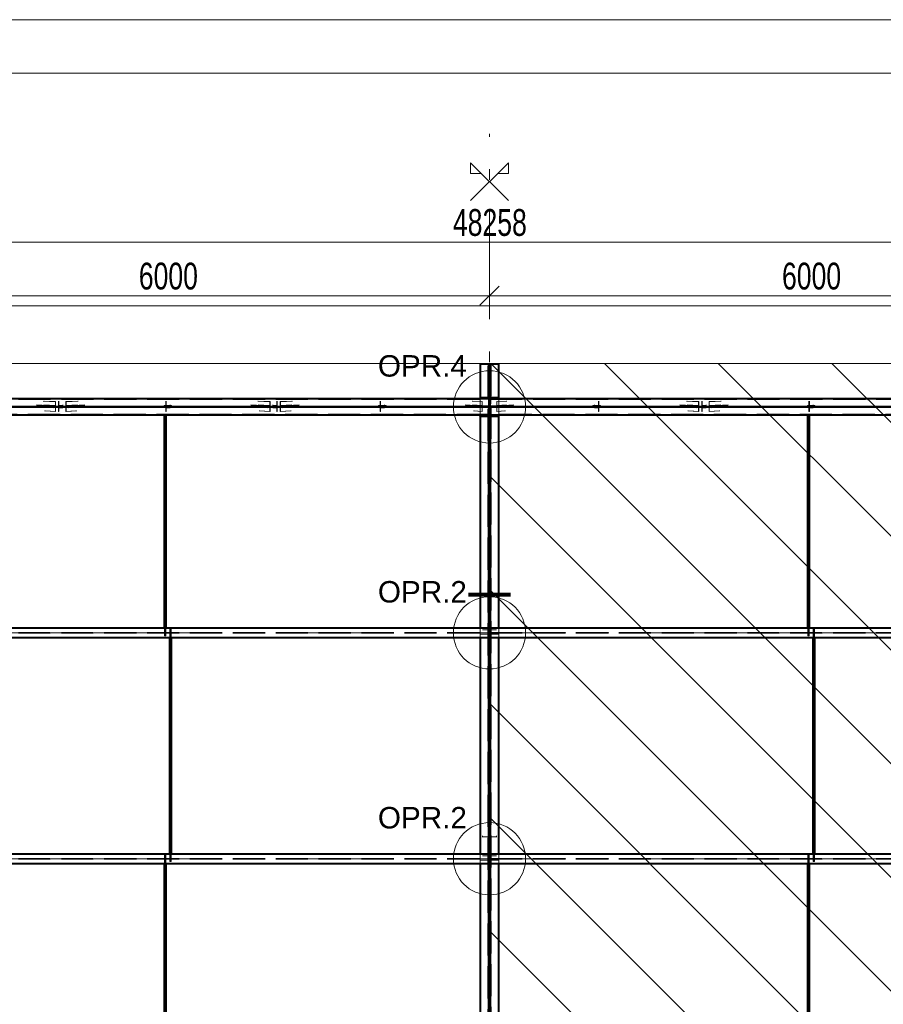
# Model space of a CAD drawing. Header units: metres. Extents: x 235 to 340, y 94 to 153.
# Tile 25 of 48: x 279 to 287, y 144 to 153. Entities that reach past the tile are written whole.
import ezdxf

# ---------------------------------------------------------------- set-up
doc = ezdxf.new("R2010")
doc.units = ezdxf.units.M
for name, pattern in [('__RA_15', [1.7, 1, -0.3, 0.1, -0.3]), ('__RA_2', [0.4, 0.3, -0.1]), ('__RA_4', [0.6, 0.3, -0.1, 0, -0.1, 0, -0.1])]:
    doc.linetypes.add(name, pattern=pattern)
for name, color, linetype, lineweight in [('OSY', 204, '__RA_15', 13), ('POPIS', 7, 'Continuous', 13), ('SRAFY', 254, 'Continuous', 18), ('Standard', 7, 'Continuous', 40), ('VYZTUZ', 11, 'Continuous', 50)]:
    doc.layers.add(name, color=color, linetype=linetype, lineweight=lineweight)
doc.styles.add('ARIAL', font='ARIAL.TTF')

msp = doc.modelspace()

# ---------------------------------------------------------------- linework, layer by layer
at = {"layer": 'OSY', "color": 204, "linetype": '__RA_15', "lineweight": 13}
for p, q in [((283.2656, 126.7921), (283.2656, 152.3201)), ((242.1779, 149.7736), (323.2759, 149.7736)), ((242.1779, 147.6659), (323.2759, 147.6659)), ((242.1779, 145.5582), (323.2759, 145.5582))]:
    msp.add_line(p, q, dxfattribs=at)
at = {"layer": 'SRAFY', "color": 136, "linetype": 'Continuous', "lineweight": 18}
for points in [[(234.8593, 93.9862), (339.8593, 93.9862), (339.8593, 153.3862), (234.8593, 153.3862), (234.8593, 93.9862)], [(235.3593, 94.4862), (339.3593, 94.4862), (339.3593, 152.8862), (235.3593, 152.8862), (235.3593, 94.4862)]]:
    msp.add_lwpolyline(points, dxfattribs=at)
at = {"layer": 'Standard', "color": 7, "linetype": 'Continuous', "lineweight": 13}
for p, q in [((283.0888, 151.6983), (283.4424, 152.0519)), ((283.4424, 151.6983), (283.0888, 152.0519)), ((283.0888, 152.0519), (283.0888, 151.9519)), ((283.4424, 152.0519), (283.4424, 151.9519)), ((283.0888, 151.9519), (283.1888, 151.9519)), ((283.4424, 151.9519), (283.3424, 151.9519)), ((307.3946, 150.1778), (259.1366, 150.1778))]:
    msp.add_line(p, q, dxfattribs=at)
at = {"layer": 'Standard', "color": 1, "linetype": 'Continuous', "lineweight": 40}
for p, q in [((283.1796, 150.175), (283.2596, 150.175)), ((283.1796, 150.175), (283.1796, 149.8586)), ((283.2596, 150.175), (283.2716, 150.175)), ((283.2596, 149.8586), (283.2596, 150.175)), ((283.2716, 150.175), (283.3516, 150.175)), ((283.2716, 150.175), (283.2716, 149.8586)), ((283.3516, 149.8486), (283.3516, 150.175)), ((283.2596, 149.8486), (277.2716, 149.8486)), ((283.1796, 149.8486), (283.1796, 149.8586)), ((283.3496, 149.8586), (283.1796, 149.8586)), ((283.2596, 149.8486), (283.2716, 149.8486)), ((283.2596, 149.8486), (283.2596, 149.7736)), ((289.2596, 149.8486), (283.2716, 149.8486)), ((283.2716, 149.7736), (283.2716, 149.8486)), ((283.3496, 149.8586), (283.3496, 149.8486)), ((277.2716, 149.7736), (283.2596, 149.7736)), ((283.2596, 149.7736), (277.2716, 149.7736)), ((283.2596, 149.7736), (283.2596, 149.6986)), ((283.2716, 149.7736), (289.2596, 149.7736)), ((289.2596, 149.7736), (283.2716, 149.7736)), ((283.2716, 149.6986), (283.2716, 149.7736)), ((277.2716, 149.6986), (283.2596, 149.6986)), ((280.2346, 147.7109), (280.2346, 149.6986)), ((280.2364, 147.7109), (280.2364, 149.6986)), ((280.2406, 147.7109), (280.2406, 149.6986)), ((280.2448, 147.7109), (280.2448, 149.6986)), ((280.2466, 149.6986), (280.2466, 147.7109)), ((283.1796, 149.6986), (283.1796, 147.7109)), ((283.1796, 149.6886), (283.1796, 149.6986)), ((283.1796, 149.6886), (283.3496, 149.6886)), ((283.2716, 149.6986), (283.2596, 149.6986)), ((283.2596, 147.7109), (283.2596, 149.6886)), ((283.2716, 149.6986), (283.2716, 147.7109)), ((283.2716, 149.6986), (289.2596, 149.6986)), ((283.3496, 149.6986), (283.3496, 149.6886)), ((283.3516, 147.7109), (283.3516, 149.6986)), ((286.2346, 147.7109), (286.2346, 149.6986)), ((286.2364, 147.7109), (286.2364, 149.6986)), ((286.2406, 147.7109), (286.2406, 149.6986)), ((286.2448, 147.7109), (286.2448, 149.6986)), ((286.2466, 149.6986), (286.2466, 147.7109)), ((283.2716, 148.2767), (283.2596, 148.2767)), ((283.1696, 148.0337), (283.1696, 148.014)), ((283.1796, 148.014), (283.1696, 148.014)), ((283.1696, 148.014), (283.1696, 148.0125)), ((283.3616, 148.014), (283.3516, 148.014)), ((283.3616, 148.014), (283.3616, 148.0337)), ((283.3616, 148.0125), (283.3616, 148.014)), ((277.2716, 147.7109), (283.2596, 147.7109)), ((283.2596, 147.7109), (283.2596, 147.6209)), ((283.2716, 147.6631), (283.2596, 147.6631)), ((283.2596, 147.6531), (283.2716, 147.6531)), ((283.2716, 147.7109), (289.2596, 147.7109)), ((283.2716, 147.6209), (283.2716, 147.7109)), ((277.2716, 147.6209), (283.2596, 147.6209)), ((280.2846, 145.6032), (280.2846, 147.6209)), ((280.2863, 145.6032), (280.2863, 147.6209)), ((280.2906, 145.6032), (280.2906, 147.6209)), ((280.2948, 145.6032), (280.2948, 147.6209)), ((280.2966, 147.6209), (280.2966, 145.6032)), ((283.1796, 147.6209), (283.1796, 145.6032)), ((283.2596, 145.6032), (283.2596, 147.6209)), ((283.2716, 147.5967), (283.2596, 147.5967)), ((283.2716, 147.6209), (283.2716, 145.6032)), ((283.2716, 147.6209), (289.2596, 147.6209)), ((283.3516, 145.6032), (283.3516, 147.6209)), ((286.2846, 145.6032), (286.2846, 147.6209)), ((286.2863, 145.6032), (286.2863, 147.6209)), ((286.2906, 145.6032), (286.2906, 147.6209)), ((286.2948, 145.6032), (286.2948, 147.6209)), ((286.2966, 147.6209), (286.2966, 145.6032)), ((283.2716, 145.909), (283.2596, 145.909)), ((277.2716, 145.6032), (283.2596, 145.6032)), ((283.2596, 145.6032), (283.2596, 145.5132)), ((283.2716, 145.6032), (289.2596, 145.6032)), ((283.2716, 145.5132), (283.2716, 145.6032)), ((277.2716, 145.5132), (283.2596, 145.5132)), ((280.2346, 143.4955), (280.2346, 145.5132)), ((280.2364, 143.4955), (280.2364, 145.5132)), ((280.2406, 143.4955), (280.2406, 145.5132)), ((280.2448, 143.4955), (280.2448, 145.5132)), ((280.2466, 145.5132), (280.2466, 143.4955)), ((283.1796, 145.5132), (283.1796, 143.4955)), ((283.2716, 145.5554), (283.2596, 145.5554)), ((283.2596, 145.5454), (283.2716, 145.5454)), ((283.2596, 143.4955), (283.2596, 145.5132)), ((283.2716, 145.5132), (283.2716, 143.4955)), ((283.2716, 145.5132), (289.2596, 145.5132)), ((283.3516, 143.4955), (283.3516, 145.5132)), ((286.2346, 143.4955), (286.2346, 145.5132)), ((286.2364, 143.4955), (286.2364, 145.5132)), ((286.2406, 143.4955), (286.2406, 145.5132)), ((286.2448, 143.4955), (286.2448, 145.5132)), ((286.2466, 145.5132), (286.2466, 143.4955)), ((283.2716, 145.489), (283.2596, 145.489))]:
    msp.add_line(p, q, dxfattribs=at)
at = {"layer": 'Standard', "color": 136, "linetype": '__RA_2', "lineweight": 18}
for p, q in [((283.2496, 143.4545), (283.2496, 150.175)), ((283.2816, 150.175), (283.2816, 143.4545)), ((277.2716, 149.8426), (283.2596, 149.8426)), ((279.1032, 149.8283), (279.2159, 149.8224)), ((279.1108, 149.8283), (279.218, 149.8227)), ((279.2456, 149.8211), (279.2456, 149.8283)), ((279.2496, 149.8211), (279.2496, 149.8283)), ((279.3132, 149.8227), (279.4204, 149.8283)), ((279.3153, 149.8224), (279.428, 149.8283)), ((280.2456, 149.8211), (280.2456, 149.8283)), ((280.2496, 149.8211), (280.2496, 149.8283)), ((281.1032, 149.8283), (281.2159, 149.8224)), ((281.1108, 149.8283), (281.218, 149.8227)), ((281.2816, 149.8283), (281.2816, 149.8211)), ((281.2856, 149.8283), (281.2856, 149.8211)), ((281.3132, 149.8227), (281.4204, 149.8283)), ((281.3153, 149.8224), (281.428, 149.8283)), ((282.2456, 149.8211), (282.2456, 149.8283)), ((282.2496, 149.8211), (282.2496, 149.8283)), ((283.1032, 149.8283), (283.1962, 149.8234)), ((283.1108, 149.8283), (283.1983, 149.8237)), ((283.1796, 149.8486), (283.1796, 149.6986)), ((283.2596, 149.8486), (283.2596, 149.8586)), ((283.2716, 149.8586), (283.2716, 149.8486)), ((283.2776, 149.8481), (283.2716, 149.8481)), ((283.2716, 149.8426), (289.2596, 149.8426)), ((283.2776, 149.8481), (283.2776, 149.8484)), ((283.2776, 149.8011), (283.2776, 149.8481)), ((283.3329, 149.8237), (283.4204, 149.8283)), ((283.335, 149.8234), (283.428, 149.8283)), ((283.3516, 149.6986), (283.3516, 149.8486)), ((284.2816, 149.8283), (284.2816, 149.8211)), ((284.2856, 149.8283), (284.2856, 149.8211)), ((285.1032, 149.8283), (285.2159, 149.8224)), ((285.1108, 149.8283), (285.218, 149.8227)), ((285.2456, 149.8211), (285.2456, 149.8283)), ((285.2496, 149.8211), (285.2496, 149.8283)), ((285.3132, 149.8227), (285.4204, 149.8283)), ((285.3153, 149.8224), (285.428, 149.8283)), ((286.2456, 149.8211), (286.2456, 149.8283)), ((286.2496, 149.8211), (286.2496, 149.8283)), ((277.2716, 149.7736), (283.2596, 149.7736)), ((283.2596, 149.7736), (277.2716, 149.7736)), ((279.0398, 149.7922), (279.1969, 149.7839)), ((279.1969, 149.7799), (279.0404, 149.7882)), ((279.042, 149.7761), (279.1969, 149.768)), ((279.1969, 149.764), (279.0426, 149.7721)), ((279.1081, 149.7922), (279.2159, 149.7865)), ((279.2159, 149.7666), (279.1109, 149.7721)), ((279.1156, 149.7796), (279.1156, 149.7882)), ((279.1156, 149.7796), (279.1156, 149.7677)), ((279.4156, 149.7796), (279.1156, 149.7796)), ((279.1156, 149.7677), (279.4156, 149.7677)), ((279.2159, 149.7307), (279.1159, 149.736)), ((279.1163, 149.7882), (279.218, 149.7828)), ((279.218, 149.7709), (279.1179, 149.7761)), ((279.218, 149.731), (279.1235, 149.736)), ((279.2159, 149.7865), (279.1969, 149.7839)), ((279.1969, 149.7839), (279.1969, 149.7799)), ((279.1969, 149.7799), (279.218, 149.7828)), ((279.218, 149.7709), (279.1969, 149.768)), ((279.1969, 149.768), (279.1969, 149.764)), ((279.1969, 149.764), (279.2159, 149.7666)), ((279.218, 149.8227), (279.2159, 149.8224)), ((279.2159, 149.8224), (279.2159, 149.7865)), ((279.2159, 149.7666), (279.2159, 149.7307)), ((279.218, 149.7828), (279.218, 149.8227)), ((279.218, 149.731), (279.218, 149.7709)), ((279.2456, 149.8211), (279.2456, 149.7813)), ((279.2496, 149.8211), (279.2456, 149.8211)), ((279.2456, 149.7813), (279.2856, 149.7813)), ((279.2456, 149.7761), (279.2456, 149.7693)), ((279.2456, 149.7693), (279.2456, 149.7294)), ((279.2856, 149.7693), (279.2456, 149.7693)), ((279.2496, 149.7852), (279.2496, 149.8211)), ((279.2856, 149.7852), (279.2496, 149.7852)), ((279.2496, 149.7721), (279.2496, 149.7653)), ((279.2496, 149.7294), (279.2496, 149.7653)), ((279.2496, 149.7653), (279.2856, 149.7653)), ((279.2856, 149.7852), (279.2856, 149.7922)), ((279.2856, 149.7813), (279.2856, 149.7852)), ((279.2856, 149.7693), (279.2856, 149.7761)), ((279.2856, 149.7653), (279.2856, 149.7693)), ((279.3132, 149.8227), (279.3132, 149.7828)), ((279.3153, 149.8224), (279.3132, 149.8227)), ((279.3132, 149.7828), (279.4149, 149.7882)), ((279.3132, 149.7828), (279.3343, 149.7799)), ((279.4132, 149.7761), (279.3132, 149.7709)), ((279.3132, 149.7709), (279.3132, 149.731)), ((279.3343, 149.768), (279.3132, 149.7709)), ((279.4077, 149.736), (279.3132, 149.731)), ((279.3153, 149.7865), (279.3153, 149.8224)), ((279.3153, 149.7865), (279.423, 149.7922)), ((279.3343, 149.7839), (279.3153, 149.7865)), ((279.4203, 149.7721), (279.3153, 149.7666)), ((279.3153, 149.7307), (279.3153, 149.7666)), ((279.3153, 149.7666), (279.3343, 149.764)), ((279.4153, 149.736), (279.3153, 149.7307)), ((279.3343, 149.7839), (279.4914, 149.7922)), ((279.4908, 149.7882), (279.3343, 149.7799)), ((279.3343, 149.7799), (279.3343, 149.7839)), ((279.3343, 149.768), (279.4891, 149.7761)), ((279.4886, 149.7721), (279.3343, 149.764)), ((279.3343, 149.764), (279.3343, 149.768)), ((279.4156, 149.7882), (279.4156, 149.7796)), ((279.4156, 149.7796), (279.4156, 149.7677)), ((280.2306, 149.7796), (280.2306, 149.7856)), ((280.3006, 149.7856), (280.2306, 149.7856)), ((280.3006, 149.7796), (280.2306, 149.7796)), ((280.2306, 149.7796), (280.2306, 149.7677)), ((280.2306, 149.7737), (280.3006, 149.7737)), ((280.2306, 149.7677), (280.3006, 149.7677)), ((280.2456, 149.8211), (280.2456, 149.7813)), ((280.2496, 149.8211), (280.2456, 149.8211)), ((280.2456, 149.7813), (280.2856, 149.7813)), ((280.2456, 149.7761), (280.2456, 149.7693)), ((280.2456, 149.7693), (280.2456, 149.7294)), ((280.2856, 149.7693), (280.2456, 149.7693)), ((280.2496, 149.7852), (280.2496, 149.8211)), ((280.2856, 149.7852), (280.2496, 149.7852)), ((280.2496, 149.7721), (280.2496, 149.7653)), ((280.2496, 149.7294), (280.2496, 149.7653)), ((280.2496, 149.7653), (280.2856, 149.7653)), ((280.2856, 149.7852), (280.2856, 149.7922)), ((280.2856, 149.7813), (280.2856, 149.7852)), ((280.2856, 149.7693), (280.2856, 149.7761)), ((280.2856, 149.7653), (280.2856, 149.7693)), ((280.3006, 149.7856), (280.3006, 149.7796)), ((280.3006, 149.7796), (280.3006, 149.7677)), ((281.0398, 149.7922), (281.1969, 149.7839)), ((281.1969, 149.7799), (281.0404, 149.7882)), ((281.042, 149.7761), (281.0907, 149.7736)), ((281.1969, 149.764), (281.0426, 149.7721)), ((281.0907, 149.7736), (281.1969, 149.768)), ((281.1081, 149.7922), (281.2159, 149.7865)), ((281.2159, 149.7666), (281.1109, 149.7721)), ((281.1156, 149.7796), (281.1156, 149.7882)), ((281.1156, 149.7677), (281.1156, 149.7796)), ((281.4156, 149.7796), (281.1156, 149.7796)), ((281.1156, 149.7677), (281.4156, 149.7677)), ((281.2159, 149.7307), (281.1159, 149.736)), ((281.1163, 149.7882), (281.218, 149.7828)), ((281.218, 149.7709), (281.1179, 149.7761)), ((281.218, 149.731), (281.1235, 149.736)), ((281.2159, 149.7865), (281.1969, 149.7839)), ((281.1969, 149.7839), (281.1969, 149.7799)), ((281.1969, 149.7799), (281.218, 149.7828)), ((281.218, 149.7709), (281.1969, 149.768)), ((281.1969, 149.768), (281.1969, 149.764)), ((281.1969, 149.764), (281.2159, 149.7666)), ((281.218, 149.8227), (281.2159, 149.8224)), ((281.2159, 149.8224), (281.2159, 149.7865)), ((281.2159, 149.7666), (281.2159, 149.7307)), ((281.218, 149.7828), (281.218, 149.8227)), ((281.218, 149.731), (281.218, 149.7709)), ((281.2456, 149.7922), (281.2456, 149.7852)), ((281.2816, 149.7852), (281.2456, 149.7852)), ((281.2456, 149.7852), (281.2456, 149.7813)), ((281.2456, 149.7813), (281.2856, 149.7813)), ((281.2456, 149.7761), (281.2456, 149.7693)), ((281.2856, 149.7693), (281.2456, 149.7693)), ((281.2456, 149.7693), (281.2456, 149.7653)), ((281.2456, 149.7653), (281.2816, 149.7653)), ((281.2816, 149.8211), (281.2816, 149.7852)), ((281.2856, 149.8211), (281.2816, 149.8211)), ((281.2816, 149.7653), (281.2816, 149.7721)), ((281.2816, 149.7653), (281.2816, 149.7294)), ((281.2856, 149.7813), (281.2856, 149.8211)), ((281.2856, 149.7693), (281.2856, 149.7761)), ((281.2856, 149.7294), (281.2856, 149.7693)), ((281.3132, 149.8227), (281.3132, 149.7828)), ((281.3153, 149.8224), (281.3132, 149.8227)), ((281.3132, 149.7828), (281.4149, 149.7882)), ((281.3132, 149.7828), (281.3343, 149.7799)), ((281.4132, 149.7761), (281.3132, 149.7709)), ((281.3132, 149.7709), (281.3132, 149.731)), ((281.3343, 149.768), (281.3132, 149.7709)), ((281.4077, 149.736), (281.3132, 149.731)), ((281.3153, 149.7865), (281.3153, 149.8224)), ((281.3153, 149.7865), (281.423, 149.7922)), ((281.3343, 149.7839), (281.3153, 149.7865)), ((281.4203, 149.7721), (281.3153, 149.7666)), ((281.3153, 149.7307), (281.3153, 149.7666)), ((281.3153, 149.7666), (281.3343, 149.764)), ((281.4153, 149.736), (281.3153, 149.7307)), ((281.3343, 149.7839), (281.4914, 149.7922)), ((281.4908, 149.7882), (281.3343, 149.7799)), ((281.3343, 149.7799), (281.3343, 149.7839)), ((281.3343, 149.768), (281.4891, 149.7761)), ((281.4886, 149.7721), (281.3343, 149.764)), ((281.3343, 149.764), (281.3343, 149.768)), ((281.4156, 149.7882), (281.4156, 149.7796)), ((281.4156, 149.7677), (281.4156, 149.7796)), ((282.2306, 149.7796), (282.2306, 149.7856)), ((282.3006, 149.7856), (282.2306, 149.7856)), ((282.3006, 149.7796), (282.2306, 149.7796)), ((282.2306, 149.7796), (282.2306, 149.7677)), ((282.2306, 149.7737), (282.3006, 149.7737)), ((282.2306, 149.7677), (282.3006, 149.7677)), ((282.2456, 149.8211), (282.2456, 149.7813)), ((282.2496, 149.8211), (282.2456, 149.8211)), ((282.2456, 149.7813), (282.2856, 149.7813)), ((282.2456, 149.7761), (282.2456, 149.7693)), ((282.2456, 149.7693), (282.2456, 149.7294)), ((282.2856, 149.7693), (282.2456, 149.7693)), ((282.2496, 149.7852), (282.2496, 149.8211)), ((282.2856, 149.7852), (282.2496, 149.7852)), ((282.2496, 149.7721), (282.2496, 149.7653)), ((282.2496, 149.7294), (282.2496, 149.7653)), ((282.2496, 149.7653), (282.2856, 149.7653)), ((282.2856, 149.7852), (282.2856, 149.7922)), ((282.2856, 149.7813), (282.2856, 149.7852)), ((282.2856, 149.7693), (282.2856, 149.7761)), ((282.2856, 149.7653), (282.2856, 149.7693)), ((282.3006, 149.7856), (282.3006, 149.7796)), ((282.3006, 149.7796), (282.3006, 149.7677)), ((283.0398, 149.7922), (283.1772, 149.7849)), ((283.1772, 149.781), (283.0404, 149.7882)), ((283.042, 149.7761), (283.1772, 149.769)), ((283.1772, 149.765), (283.0426, 149.7721)), ((283.1081, 149.7922), (283.1962, 149.7875)), ((283.1962, 149.7676), (283.1109, 149.7721)), ((283.1156, 149.7825), (283.1156, 149.7902)), ((283.1156, 149.7862), (283.1772, 149.7829)), ((283.1156, 149.7825), (283.1156, 149.7705)), ((283.2496, 149.7825), (283.1156, 149.7825)), ((283.1156, 149.7705), (283.2496, 149.7705)), ((283.1962, 149.7318), (283.1159, 149.736)), ((283.1983, 149.7858), (283.116, 149.7902)), ((283.1163, 149.7882), (283.1983, 149.7839)), ((283.1983, 149.7719), (283.1179, 149.7761)), ((283.1983, 149.732), (283.1235, 149.736)), ((283.1962, 149.7875), (283.1772, 149.7849)), ((283.1772, 149.7829), (283.1983, 149.7858)), ((283.1772, 149.7849), (283.1772, 149.781)), ((283.1772, 149.781), (283.1983, 149.7839)), ((283.1983, 149.7719), (283.1772, 149.769)), ((283.1772, 149.769), (283.1772, 149.765)), ((283.1772, 149.765), (283.1962, 149.7676)), ((283.1983, 149.8237), (283.1962, 149.8234)), ((283.1962, 149.8234), (283.1962, 149.7875)), ((283.1962, 149.7676), (283.1962, 149.7318)), ((283.1983, 149.7839), (283.1983, 149.8237)), ((283.1983, 149.732), (283.1983, 149.7719)), ((283.2716, 149.7736), (289.2596, 149.7736)), ((289.2596, 149.7736), (283.2716, 149.7736)), ((283.4156, 149.7825), (283.2816, 149.7825)), ((283.2816, 149.7705), (283.4156, 149.7705)), ((283.3329, 149.8237), (283.3329, 149.7839)), ((283.335, 149.8234), (283.3329, 149.8237)), ((283.4152, 149.7902), (283.3329, 149.7858)), ((283.3329, 149.7839), (283.4149, 149.7882)), ((283.3329, 149.7858), (283.354, 149.7829)), ((283.3329, 149.7839), (283.354, 149.781)), ((283.4132, 149.7761), (283.3329, 149.7719)), ((283.3329, 149.7719), (283.3329, 149.732)), ((283.354, 149.769), (283.3329, 149.7719)), ((283.4077, 149.736), (283.3329, 149.732)), ((283.335, 149.7875), (283.335, 149.8234)), ((283.335, 149.7875), (283.423, 149.7922)), ((283.354, 149.7849), (283.335, 149.7875)), ((283.4203, 149.7721), (283.335, 149.7676)), ((283.335, 149.7318), (283.335, 149.7676)), ((283.335, 149.7676), (283.354, 149.765)), ((283.4153, 149.736), (283.335, 149.7318)), ((283.354, 149.7849), (283.4914, 149.7922)), ((283.4908, 149.7882), (283.354, 149.781)), ((283.354, 149.7829), (283.4156, 149.7862)), ((283.354, 149.781), (283.354, 149.7849)), ((283.354, 149.769), (283.4891, 149.7761)), ((283.4886, 149.7721), (283.354, 149.765)), ((283.354, 149.765), (283.354, 149.769)), ((283.4156, 149.7902), (283.4156, 149.7825)), ((283.4156, 149.7705), (283.4156, 149.7825)), ((284.3006, 149.7856), (284.2306, 149.7856)), ((284.2306, 149.7796), (284.2306, 149.7856)), ((284.2306, 149.7677), (284.2306, 149.7796)), ((284.3006, 149.7796), (284.2306, 149.7796)), ((284.2306, 149.7737), (284.3006, 149.7737)), ((284.2306, 149.7677), (284.3006, 149.7677)), ((284.2456, 149.7922), (284.2456, 149.7852)), ((284.2816, 149.7852), (284.2456, 149.7852)), ((284.2456, 149.7852), (284.2456, 149.7813)), ((284.2456, 149.7813), (284.2856, 149.7813)), ((284.2456, 149.7761), (284.2456, 149.7693)), ((284.2856, 149.7693), (284.2456, 149.7693)), ((284.2456, 149.7693), (284.2456, 149.7653)), ((284.2456, 149.7653), (284.2816, 149.7653)), ((284.2816, 149.8211), (284.2816, 149.7852)), ((284.2856, 149.8211), (284.2816, 149.8211)), ((284.2816, 149.7653), (284.2816, 149.7721)), ((284.2816, 149.7653), (284.2816, 149.7294)), ((284.2856, 149.7813), (284.2856, 149.8211)), ((284.2856, 149.7693), (284.2856, 149.7761)), ((284.2856, 149.7294), (284.2856, 149.7693)), ((284.3006, 149.7856), (284.3006, 149.7796)), ((284.3006, 149.7677), (284.3006, 149.7796)), ((285.0398, 149.7922), (285.1969, 149.7839)), ((285.1969, 149.7799), (285.0404, 149.7882)), ((285.042, 149.7761), (285.1969, 149.768)), ((285.1969, 149.764), (285.0426, 149.7721)), ((285.1081, 149.7922), (285.2159, 149.7865)), ((285.2159, 149.7666), (285.1109, 149.7721)), ((285.1156, 149.7796), (285.1156, 149.7882)), ((285.1156, 149.7796), (285.1156, 149.7677)), ((285.4156, 149.7796), (285.1156, 149.7796)), ((285.1156, 149.7677), (285.4156, 149.7677)), ((285.2159, 149.7307), (285.1159, 149.736)), ((285.1163, 149.7882), (285.218, 149.7828)), ((285.218, 149.7709), (285.1179, 149.7761)), ((285.218, 149.731), (285.1235, 149.736)), ((285.2159, 149.7865), (285.1969, 149.7839)), ((285.1969, 149.7839), (285.1969, 149.7799)), ((285.1969, 149.7799), (285.218, 149.7828)), ((285.218, 149.7709), (285.1969, 149.768)), ((285.1969, 149.768), (285.1969, 149.764)), ((285.1969, 149.764), (285.2159, 149.7666)), ((285.218, 149.8227), (285.2159, 149.8224)), ((285.2159, 149.8224), (285.2159, 149.7865)), ((285.2159, 149.7666), (285.2159, 149.7307)), ((285.218, 149.7828), (285.218, 149.8227)), ((285.218, 149.731), (285.218, 149.7709)), ((285.2456, 149.8211), (285.2456, 149.7813)), ((285.2496, 149.8211), (285.2456, 149.8211)), ((285.2456, 149.7813), (285.2856, 149.7813)), ((285.2456, 149.7761), (285.2456, 149.7693)), ((285.2456, 149.7693), (285.2456, 149.7294)), ((285.2856, 149.7693), (285.2456, 149.7693)), ((285.2496, 149.7852), (285.2496, 149.8211)), ((285.2856, 149.7852), (285.2496, 149.7852)), ((285.2496, 149.7721), (285.2496, 149.7653)), ((285.2496, 149.7294), (285.2496, 149.7653)), ((285.2496, 149.7653), (285.2856, 149.7653)), ((285.2856, 149.7852), (285.2856, 149.7922)), ((285.2856, 149.7813), (285.2856, 149.7852)), ((285.2856, 149.7693), (285.2856, 149.7761)), ((285.2856, 149.7653), (285.2856, 149.7693)), ((285.3132, 149.8227), (285.3132, 149.7828)), ((285.3153, 149.8224), (285.3132, 149.8227)), ((285.3132, 149.7828), (285.4149, 149.7882)), ((285.3132, 149.7828), (285.3343, 149.7799)), ((285.4132, 149.7761), (285.3132, 149.7709)), ((285.3132, 149.7709), (285.3132, 149.731)), ((285.3343, 149.768), (285.3132, 149.7709)), ((285.4077, 149.736), (285.3132, 149.731)), ((285.3153, 149.7865), (285.3153, 149.8224)), ((285.3153, 149.7865), (285.423, 149.7922)), ((285.3343, 149.7839), (285.3153, 149.7865)), ((285.4203, 149.7721), (285.3153, 149.7666)), ((285.3153, 149.7307), (285.3153, 149.7666)), ((285.3153, 149.7666), (285.3343, 149.764)), ((285.4153, 149.736), (285.3153, 149.7307)), ((285.3343, 149.7839), (285.4914, 149.7922)), ((285.4908, 149.7882), (285.3343, 149.7799)), ((285.3343, 149.7799), (285.3343, 149.7839)), ((285.3343, 149.768), (285.4891, 149.7761)), ((285.4886, 149.7721), (285.3343, 149.764)), ((285.3343, 149.764), (285.3343, 149.768)), ((285.4156, 149.7882), (285.4156, 149.7796)), ((285.4156, 149.7796), (285.4156, 149.7677)), ((286.2306, 149.7796), (286.2306, 149.7856)), ((286.3006, 149.7856), (286.2306, 149.7856)), ((286.3006, 149.7796), (286.2306, 149.7796)), ((286.2306, 149.7796), (286.2306, 149.7677)), ((286.2306, 149.7737), (286.3006, 149.7737)), ((286.2306, 149.7677), (286.3006, 149.7677)), ((286.2456, 149.8211), (286.2456, 149.7813)), ((286.2496, 149.8211), (286.2456, 149.8211)), ((286.2456, 149.7813), (286.2856, 149.7813)), ((286.2456, 149.7761), (286.2456, 149.7693)), ((286.2456, 149.7693), (286.2456, 149.7294)), ((286.2856, 149.7693), (286.2456, 149.7693)), ((286.2496, 149.7852), (286.2496, 149.8211)), ((286.2856, 149.7852), (286.2496, 149.7852)), ((286.2496, 149.7721), (286.2496, 149.7653)), ((286.2496, 149.7294), (286.2496, 149.7653)), ((286.2496, 149.7653), (286.2856, 149.7653)), ((286.2856, 149.7852), (286.2856, 149.7922)), ((286.2856, 149.7813), (286.2856, 149.7852)), ((286.2856, 149.7693), (286.2856, 149.7761)), ((286.2856, 149.7653), (286.2856, 149.7693)), ((286.3006, 149.7856), (286.3006, 149.7796)), ((286.3006, 149.7796), (286.3006, 149.7677)), ((283.2596, 149.7046), (277.2716, 149.7046)), ((279.2159, 149.7307), (279.218, 149.731)), ((279.2456, 149.7294), (279.2496, 149.7294)), ((279.3132, 149.731), (279.3153, 149.7307)), ((280.2456, 149.7294), (280.2496, 149.7294)), ((281.2159, 149.7307), (281.218, 149.731)), ((281.2816, 149.7294), (281.2856, 149.7294)), ((281.3132, 149.731), (281.3153, 149.7307)), ((282.2456, 149.7294), (282.2496, 149.7294)), ((283.1962, 149.7318), (283.1983, 149.732)), ((283.2596, 149.6886), (283.2596, 149.6986)), ((283.2716, 149.695), (283.2596, 149.695)), ((289.2596, 149.7046), (283.2716, 149.7046)), ((283.3329, 149.732), (283.335, 149.7318)), ((284.2816, 149.7294), (284.2856, 149.7294)), ((285.2159, 149.7307), (285.218, 149.731)), ((285.2456, 149.7294), (285.2496, 149.7294)), ((285.3132, 149.731), (285.3153, 149.7307)), ((286.2456, 149.7294), (286.2496, 149.7294)), ((283.2596, 148.014), (283.1796, 148.014)), ((283.3516, 148.014), (283.2716, 148.014)), ((277.2716, 147.6687), (283.2596, 147.6687)), ((277.2716, 147.6631), (283.2596, 147.6631)), ((280.2346, 147.6387), (280.2346, 147.7109)), ((280.2364, 147.6387), (280.2346, 147.6387)), ((280.2364, 147.6387), (280.2364, 147.7109)), ((280.2406, 147.6387), (280.2364, 147.6387)), ((280.2406, 147.6387), (280.2406, 147.7109)), ((280.2448, 147.6387), (280.2406, 147.6387)), ((280.2448, 147.6387), (280.2448, 147.7109)), ((280.2466, 147.6387), (280.2448, 147.6387)), ((280.2466, 147.7109), (280.2466, 147.6387)), ((280.2846, 147.6987), (280.2863, 147.6987)), ((280.2846, 147.6209), (280.2846, 147.6987)), ((280.2863, 147.6987), (280.2906, 147.6987)), ((280.2863, 147.6209), (280.2863, 147.6987)), ((280.2906, 147.6987), (280.2948, 147.6987)), ((280.2906, 147.6209), (280.2906, 147.6987)), ((280.2948, 147.6987), (280.2966, 147.6987)), ((280.2948, 147.6209), (280.2948, 147.6987)), ((280.2966, 147.6987), (280.2966, 147.6209)), ((283.1796, 147.7109), (283.1796, 147.6631)), ((283.1796, 147.6531), (283.1796, 147.6631)), ((283.1796, 147.6531), (283.1796, 147.6209)), ((283.1796, 147.6531), (283.2596, 147.6531)), ((283.1996, 147.6945), (283.1996, 147.6945)), ((283.2596, 147.6945), (283.1996, 147.6945)), ((283.1996, 147.6945), (283.1996, 147.6934)), ((283.3316, 147.6945), (283.2716, 147.6945)), ((283.2716, 147.6687), (289.2596, 147.6687)), ((283.2716, 147.6631), (289.2596, 147.6631)), ((283.2716, 147.6531), (283.3496, 147.6531)), ((283.3316, 147.6934), (283.3316, 147.6945)), ((283.3316, 147.6945), (283.3316, 147.6945)), ((283.3496, 147.6631), (283.3496, 147.6531)), ((283.3516, 147.6209), (283.3516, 147.7109)), ((286.2346, 147.6387), (286.2346, 147.7109)), ((286.2364, 147.6387), (286.2346, 147.6387)), ((286.2364, 147.6387), (286.2364, 147.7109)), ((286.2406, 147.6387), (286.2364, 147.6387)), ((286.2406, 147.6387), (286.2406, 147.7109)), ((286.2448, 147.6387), (286.2406, 147.6387)), ((286.2448, 147.6387), (286.2448, 147.7109)), ((286.2466, 147.6387), (286.2448, 147.6387)), ((286.2466, 147.7109), (286.2466, 147.6387)), ((286.2846, 147.6987), (286.2863, 147.6987)), ((286.2846, 147.6209), (286.2846, 147.6987)), ((286.2863, 147.6987), (286.2906, 147.6987)), ((286.2863, 147.6209), (286.2863, 147.6987)), ((286.2906, 147.6987), (286.2948, 147.6987)), ((286.2906, 147.6209), (286.2906, 147.6987)), ((286.2948, 147.6987), (286.2966, 147.6987)), ((286.2948, 147.6209), (286.2948, 147.6987)), ((286.2966, 147.6987), (286.2966, 147.6209)), ((283.1996, 145.7706), (283.1996, 145.761)), ((283.2596, 145.761), (283.1996, 145.761)), ((283.1996, 145.761), (283.1996, 145.759)), ((283.3316, 145.761), (283.2716, 145.761)), ((283.3316, 145.761), (283.3316, 145.7706)), ((283.3316, 145.759), (283.3316, 145.761)), ((280.2846, 145.531), (280.2846, 145.6032)), ((280.2863, 145.531), (280.2863, 145.6032)), ((280.2906, 145.531), (280.2906, 145.6032)), ((280.2948, 145.531), (280.2948, 145.6032)), ((280.2966, 145.6032), (280.2966, 145.531)), ((283.1796, 145.6032), (283.1796, 145.5554)), ((283.3516, 145.5132), (283.3516, 145.6032)), ((286.2846, 145.531), (286.2846, 145.6032)), ((286.2863, 145.531), (286.2863, 145.6032)), ((286.2906, 145.531), (286.2906, 145.6032)), ((286.2948, 145.531), (286.2948, 145.6032)), ((286.2966, 145.6032), (286.2966, 145.531)), ((277.2716, 145.561), (283.2596, 145.561)), ((277.2716, 145.5554), (283.2596, 145.5554)), ((280.2346, 145.5132), (280.2346, 145.591)), ((280.2346, 145.591), (280.2364, 145.591)), ((280.2364, 145.591), (280.2406, 145.591)), ((280.2364, 145.5132), (280.2364, 145.591)), ((280.2406, 145.591), (280.2448, 145.591)), ((280.2406, 145.5132), (280.2406, 145.591)), ((280.2448, 145.591), (280.2466, 145.591)), ((280.2448, 145.5132), (280.2448, 145.591)), ((280.2466, 145.591), (280.2466, 145.5132)), ((280.2863, 145.531), (280.2846, 145.531)), ((280.2906, 145.531), (280.2863, 145.531)), ((280.2948, 145.531), (280.2906, 145.531)), ((280.2966, 145.531), (280.2948, 145.531)), ((283.1796, 145.5454), (283.1796, 145.5554)), ((283.1796, 145.5454), (283.1796, 145.5132)), ((283.1796, 145.5454), (283.2596, 145.5454)), ((283.1996, 145.5868), (283.1996, 145.5868)), ((283.2596, 145.5868), (283.1996, 145.5868)), ((283.1996, 145.5868), (283.1996, 145.5857)), ((283.3316, 145.5868), (283.2716, 145.5868)), ((283.2716, 145.561), (289.2596, 145.561)), ((283.2716, 145.5554), (289.2596, 145.5554)), ((283.2716, 145.5454), (283.3496, 145.5454)), ((283.3316, 145.5857), (283.3316, 145.5868)), ((283.3316, 145.5868), (283.3316, 145.5868)), ((283.3496, 145.5554), (283.3496, 145.5454)), ((286.2346, 145.591), (286.2364, 145.591)), ((286.2346, 145.5132), (286.2346, 145.591)), ((286.2364, 145.591), (286.2406, 145.591)), ((286.2364, 145.5132), (286.2364, 145.591)), ((286.2406, 145.591), (286.2448, 145.591)), ((286.2406, 145.5132), (286.2406, 145.591)), ((286.2448, 145.591), (286.2466, 145.591)), ((286.2448, 145.5132), (286.2448, 145.591)), ((286.2466, 145.591), (286.2466, 145.5132)), ((286.2863, 145.531), (286.2846, 145.531)), ((286.2906, 145.531), (286.2863, 145.531)), ((286.2948, 145.531), (286.2906, 145.531)), ((286.2966, 145.531), (286.2948, 145.531))]:
    msp.add_line(p, q, dxfattribs=at)
at = {"layer": 'Standard', "color": 1, "linetype": 'Continuous', "lineweight": 13}
for p, q in [((304.8695, 128.5862), (283.2779, 150.1778)), ((305.9302, 128.5862), (284.3386, 150.1778)), ((306.9909, 128.5862), (285.3992, 150.1778)), ((308.0515, 128.5862), (286.4599, 150.1778)), ((303.8089, 128.5862), (283.2656, 149.1295)), ((302.7482, 128.5862), (283.2656, 148.0688)), ((301.6876, 128.5862), (283.2656, 147.0082)), ((300.6269, 128.5862), (283.2656, 145.9475)), ((299.5663, 128.5862), (283.2656, 144.8868))]:
    msp.add_line(p, q, dxfattribs=at)
at = {"layer": 'Standard', "color": 1, "linetype": '__RA_4', "lineweight": 40}
for p, q in [((283.0696, 148.0337), (283.2796, 148.0337)), ((283.2796, 148.0125), (283.0696, 148.0125)), ((283.2516, 148.0337), (283.4616, 148.0337)), ((283.4616, 148.0125), (283.2516, 148.0125))]:
    msp.add_line(p, q, dxfattribs=at)
at = {"layer": 'Standard', "color": 7, "linetype": 'Continuous', "lineweight": 13}
msp.add_lwpolyline([(242.0779, 128.2883), (323.3759, 128.2883), (323.3759, 150.7173), (242.0779, 150.7173), (242.0779, 128.2883)], dxfattribs=at)
for centre in [(283.2656, 149.7736), (283.2656, 147.6659), (283.2656, 145.5582)]:
    msp.add_circle(centre, 0.3369, dxfattribs=at)
at = {"layer": 'VYZTUZ', "color": 171, "linetype": 'Continuous', "lineweight": 18}
for p, q in [((259.1366, 151.3114), (307.3946, 151.3114)), ((283.2656, 150.8114), (283.2656, 150.9614)), ((283.1756, 150.7214), (283.3556, 150.9014)), ((277.2656, 150.8114), (283.2656, 150.8114)), ((283.2656, 150.8114), (283.2656, 150.6614)), ((283.2656, 150.8114), (289.2656, 150.8114))]:
    msp.add_line(p, q, dxfattribs=at)

# ---------------------------------------------------------------- texts
at = {"layer": 'POPIS', "color": 204, "linetype": 'Continuous', "lineweight": 13, "char_height": 0.2, "width": 0.09912, "attachment_point": 7, "style": 'ARIAL'}
for s, insert in [('\\W0.99;OPR.4', (282.2245, 150.0536)), ('\\W0.99;OPR.2', (282.2245, 147.9459)), ('\\W0.99;OPR.2', (282.2245, 145.8382))]:
    msp.add_mtext(s, dxfattribs=dict(at, insert=insert))
at = {"layer": 'VYZTUZ', "color": 171, "linetype": 'Continuous', "lineweight": 18, "char_height": 0.25, "width": 0.089286, "attachment_point": 7, "style": 'ARIAL'}
for s, insert in [('\\W0.71;48258', (282.9242, 151.3657)), ('\\W0.71;6000', (279.9941, 150.8657)), ('\\W0.71;6000', (285.9941, 150.8657))]:
    msp.add_mtext(s, dxfattribs=dict(at, insert=insert))

doc.saveas('drawing.dxf')
